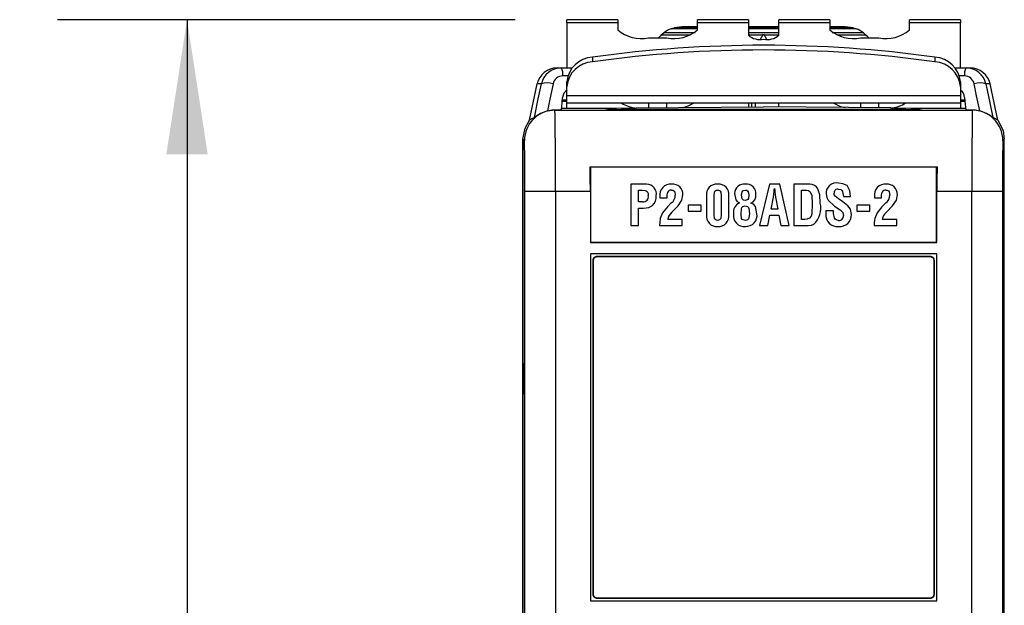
# Model space of a CAD drawing. Header units: millimetres. Extents: x 0 to 559, y 0 to 432.
# Tile 5 of 25: x 108 to 157, y 172 to 200. Entities that reach past the tile are written whole.
import ezdxf

# ---------------------------------------------------------------- set-up
doc = ezdxf.new("R2010")
doc.units = ezdxf.units.MM
doc.header["$LTSCALE"] = 2
doc.layers.add('DIMENSIONS', color=140, linetype='Continuous', lineweight=25)
doc.styles.add('SLDTEXTSTYLE0', font='TXT', dxfattribs={"width": 0.7})
doc.dimstyles.new('SLDDIMSTYLE0', dxfattribs={"dimtxt": 4.316016, "dimasz": 6.604, "dimexe": 0, "dimexo": 0.0625, "dimgap": 1.079004, "dimtad": 0, "dimtih": 1, "dimtoh": 1, "dimdec": 1, "dimrnd": 1e-09, "dimzin": 12, "dimdsep": 46, "dimtxsty": 'SLDTEXTSTYLE0', "dimsah": 1, "dimcen": 0.09, "dimadec": 0, "dimazin": 3, "dimtfac": 1, "dimtdec": 1, "dimtofl": 0, "dimtmove": 0, "dimatfit": 3, "dimfxl": 0, "dimfrac": 2, "dimtolj": 1, "dimtzin": 12, "dimarcsym": 0})

# ---------------------------------------------------------------- blocks, each defined once
blk = doc.blocks.new('_D')
at = {"layer": 'DIMENSIONS'}
for p, q in [((132.637, 200.338), (110.194, 200.338)), ((116.544, 200.338), (116.544, 155.891)), ((110.131, 148.065), (108.682, 148.065)), ((108.682, 148.065), (108.682, 141.205)), ((122.956, 148.065), (124.406, 148.065)), ((124.406, 148.065), (124.406, 141.205)), ((108.682, 141.205), (110.131, 141.205)), ((124.406, 141.205), (122.956, 141.205)), ((116.544, 95.791), (116.544, 140.239)), ((142.284, 95.791), (110.194, 95.791))]:
    blk.add_line(p, q, dxfattribs=at)
for points in [[(116.544, 200.338), (115.528, 193.734), (117.56, 193.734)], [(116.544, 95.791), (117.56, 102.395), (115.528, 102.395)]]:
    blk.add_solid(points, dxfattribs=at)
at = {"layer": 'DIMENSIONS', "char_height": 4.2333, "attachment_point": 1, "style": 'SLDTEXTSTYLE0'}
for s, insert in [('104.5', (108.336, 154.488)), ('4.12', (110.131, 146.662))]:
    blk.add_mtext(s, dxfattribs=dict(at, insert=insert))

msp = doc.modelspace()

# ---------------------------------------------------------------- linework, layer by layer
for p, q in [((137.677, 200.338), (135.177, 200.338)), ((135.177, 200.183), (135.177, 200.338)), ((137.677, 200.183), (135.177, 200.183)), ((135.177, 200.183), (135.177, 197.982)), ((137.677, 200.338), (137.677, 200.183)), ((137.677, 200.183), (137.677, 199.841)), ((140.824, 199.989), (140.435, 199.939)), ((141.577, 199.989), (140.824, 199.989)), ((144.077, 200.338), (141.577, 200.338)), ((141.577, 200.183), (141.577, 200.338)), ((141.577, 199.841), (141.577, 200.183)), ((144.077, 200.183), (141.577, 200.183)), ((144.077, 200.338), (144.077, 200.183)), ((144.077, 200.183), (144.077, 199.578)), ((145.577, 199.989), (144.077, 199.989)), ((148.077, 200.338), (145.577, 200.338)), ((145.577, 200.183), (145.577, 200.338)), ((145.577, 199.578), (145.577, 200.183)), ((148.077, 200.183), (145.577, 200.183)), ((148.077, 200.338), (148.077, 200.183)), ((148.077, 200.183), (148.077, 199.841)), ((148.824, 199.989), (148.077, 199.989)), ((149.213, 199.939), (148.824, 199.989)), ((154.477, 200.338), (151.977, 200.338)), ((151.977, 200.183), (151.977, 200.338)), ((151.977, 199.841), (151.977, 200.183)), ((154.477, 200.183), (151.977, 200.183)), ((154.477, 200.338), (154.477, 200.183)), ((154.477, 197.982), (154.477, 200.183)), ((139.805, 199.59), (141.232, 199.59)), ((141.464, 199.691), (139.924, 199.691)), ((141.577, 199.891), (140.286, 199.891)), ((140.435, 199.939), (141.577, 199.939)), ((144.077, 199.939), (145.577, 199.939)), ((145.577, 199.891), (144.077, 199.891)), ((145.577, 199.691), (144.077, 199.691)), ((144.077, 199.59), (144.795, 199.59)), ((144.676, 199.385), (144.824, 199.641)), ((144.824, 199.641), (144.972, 199.385)), ((144.854, 199.59), (145.577, 199.59)), ((148.077, 199.939), (149.213, 199.939)), ((149.363, 199.891), (148.077, 199.891)), ((149.724, 199.691), (148.19, 199.691)), ((148.421, 199.59), (149.844, 199.59)), ((139.177, 199.447), (140.077, 199.447)), ((149.577, 199.447), (150.477, 199.447)), ((136.425, 198.505), (136.425, 198.274)), ((153.229, 198.505), (153.229, 198.274)), ((134.699, 197.982), (134.897, 197.982)), ((134.897, 197.982), (135.433, 197.982)), ((135.219, 197.586), (134.977, 197.586)), ((154.221, 197.982), (154.756, 197.982)), ((154.677, 197.586), (154.435, 197.586)), ((154.756, 197.982), (154.955, 197.982)), ((133.342, 195.408), (133.72, 197.189)), ((133.924, 197.189), (133.72, 197.189)), ((135.177, 197.066), (135.177, 197.297)), ((135.177, 196.632), (135.177, 197.066)), ((154.477, 197.297), (154.477, 197.066)), ((154.477, 197.066), (154.477, 196.632)), ((155.933, 197.189), (155.73, 197.189)), ((156.311, 195.408), (155.933, 197.189)), ((135.177, 196.632), (154.477, 196.632)), ((135.177, 196.252), (135.177, 196.632)), ((154.477, 196.632), (154.477, 196.252)), ((135.177, 196.322), (134.95, 196.322)), ((135.177, 196.401), (134.951, 196.4)), ((154.477, 196.252), (135.177, 196.252)), ((135.177, 195.996), (135.177, 196.252)), ((139.177, 196.252), (139.177, 196.018)), ((140.077, 196.026), (140.077, 196.252)), ((144.077, 196.252), (144.077, 196.061)), ((144.227, 196.252), (144.227, 196.062)), ((144.407, 196.252), (144.407, 196.064)), ((145.577, 196.061), (145.577, 196.252)), ((149.577, 196.252), (149.577, 196.026)), ((150.477, 196.018), (150.477, 196.252)), ((154.702, 196.4), (154.477, 196.401)), ((154.704, 196.322), (154.477, 196.322)), ((154.477, 196.252), (154.477, 195.996)), ((134.229, 195.872), (134.588, 195.916)), ((134.588, 195.916), (134.592, 195.911)), ((134.592, 195.911), (155.062, 195.911)), ((137.077, 195.982), (134.922, 195.982)), ((137.324, 196.002), (134.981, 195.982)), ((135.177, 195.996), (136.645, 195.996)), ((137.077, 195.982), (137.351, 195.936)), ((137.382, 195.964), (137.19, 195.963)), ((137.324, 196.002), (137.57, 196.004)), ((137.324, 196.002), (137.324, 195.964)), ((137.57, 196.004), (138.568, 196.013)), ((137.57, 196.004), (137.57, 195.933)), ((151.804, 195.932), (137.85, 195.932)), ((138.568, 196.013), (144.824, 196.068)), ((138.568, 195.932), (138.568, 196.013)), ((151.08, 196.013), (144.824, 196.068)), ((151.08, 196.013), (152.079, 196.004)), ((151.08, 195.932), (151.08, 196.013)), ((152.079, 196.004), (152.324, 196.002)), ((152.079, 195.933), (152.079, 196.004)), ((152.464, 195.963), (152.266, 195.964)), ((152.303, 195.936), (152.577, 195.982)), ((152.324, 195.964), (152.324, 196.002)), ((154.668, 195.982), (152.324, 196.002)), ((154.732, 195.982), (152.577, 195.982)), ((153.004, 195.996), (154.477, 195.996)), ((154.477, 195.996), (154.477, 195.982)), ((155.062, 195.911), (155.066, 195.916)), ((133.019, 194.378), (133.022, 194.469)), ((133.019, 162.103), (133.019, 194.378)), ((133.092, 194.412), (133.022, 194.482)), ((133.022, 194.482), (133.022, 162.621)), ((156.632, 194.482), (156.562, 194.412)), ((156.632, 169.482), (156.632, 194.482)), ((136.32, 193.128), (136.341, 193.108)), ((136.32, 193.128), (153.333, 193.128)), ((153.313, 193.108), (136.341, 193.108)), ((136.341, 193.108), (136.341, 189.436)), ((153.333, 193.128), (153.313, 193.108)), ((153.313, 189.436), (153.313, 193.108)), ((138.314, 192.284), (138.314, 190.257)), ((139.084, 192.283), (138.314, 192.284)), ((145.11, 192.284), (144.628, 190.257)), ((145.62, 192.284), (145.11, 192.284)), ((146.078, 190.257), (145.62, 192.284)), ((146.307, 192.284), (146.307, 190.257)), ((147.096, 192.283), (146.307, 192.284)), ((134.614, 191.912), (133.114, 191.912)), ((133.114, 162.621), (133.114, 191.912)), ((136.327, 191.912), (134.614, 191.912)), ((134.614, 191.912), (134.614, 162.621)), ((136.327, 191.912), (136.327, 189.422)), ((138.687, 191.986), (138.861, 191.986)), ((138.687, 191.407), (138.687, 191.986)), ((145.355, 192.061), (145.361, 192.061)), ((146.679, 191.986), (146.931, 191.986)), ((146.679, 190.555), (146.679, 191.986)), ((153.327, 189.422), (153.327, 191.912)), ((155.04, 191.912), (153.327, 191.912)), ((155.04, 169.482), (155.04, 191.912)), ((156.54, 191.912), (155.04, 191.912)), ((156.54, 191.912), (156.54, 169.482)), ((138.891, 191.406), (138.687, 191.407)), ((139.742, 191.658), (139.742, 191.602)), ((139.742, 191.602), (140.09, 191.602)), ((140.299, 191.36), (140.107, 191.167)), ((141.766, 191.256), (141.122, 191.256)), ((141.122, 191.256), (141.122, 190.959)), ((141.766, 190.959), (141.766, 191.256)), ((142.022, 191.702), (142.022, 190.791)), ((142.395, 190.791), (142.395, 191.702)), ((142.748, 191.702), (142.749, 190.791)), ((143.121, 190.791), (143.121, 191.702)), ((143.926, 191.481), (143.926, 191.481)), ((144.201, 191.345), (144.201, 191.351)), ((145.191, 191.056), (145.304, 191.639)), ((145.412, 191.639), (145.515, 191.056)), ((148.737, 191.672), (149.085, 191.672)), ((149.391, 191.256), (149.391, 190.959)), ((150.035, 191.256), (149.391, 191.256)), ((150.035, 190.959), (150.035, 191.256)), ((150.265, 191.658), (150.265, 191.602)), ((150.265, 191.602), (150.613, 191.602)), ((150.822, 191.36), (150.63, 191.167)), ((138.687, 191.109), (138.942, 191.109)), ((138.687, 190.257), (138.687, 191.109)), ((140.327, 190.904), (140.63, 191.21)), ((141.122, 190.959), (141.766, 190.959)), ((143.723, 190.815), (143.723, 190.815)), ((145.515, 191.056), (145.191, 191.056)), ((147.885, 190.969), (147.885, 190.819)), ((148.258, 190.969), (147.885, 190.969)), ((148.258, 190.849), (148.258, 190.969)), ((149.391, 190.959), (150.035, 190.959)), ((150.85, 190.904), (151.153, 191.21)), ((140.837, 190.555), (140.121, 190.555)), ((140.837, 190.257), (140.837, 190.555)), ((145.032, 190.257), (145.132, 190.758)), ((145.132, 190.758), (145.574, 190.758)), ((145.574, 190.758), (145.674, 190.257)), ((146.847, 190.555), (146.679, 190.555)), ((151.36, 190.555), (150.644, 190.555)), ((151.36, 190.257), (151.36, 190.555)), ((138.314, 190.257), (138.687, 190.257)), ((139.723, 190.257), (140.837, 190.257)), ((144.628, 190.257), (145.032, 190.257)), ((145.674, 190.257), (146.078, 190.257)), ((146.307, 190.257), (147.005, 190.257)), ((150.246, 190.257), (151.36, 190.257)), ((136.341, 189.436), (136.327, 189.422)), ((136.327, 189.422), (153.327, 189.422)), ((136.341, 189.436), (153.313, 189.436)), ((153.313, 189.436), (153.327, 189.422)), ((153.327, 188.862), (136.327, 188.862)), ((136.327, 188.862), (136.327, 171.862)), ((153.327, 171.862), (153.327, 188.862)), ((136.465, 188.523), (136.452, 188.537)), ((136.452, 188.537), (136.452, 172.187)), ((136.465, 188.523), (136.465, 172.2)), ((136.652, 188.737), (136.665, 188.723)), ((153.002, 188.737), (136.652, 188.737)), ((152.989, 188.723), (136.665, 188.723)), ((152.989, 188.723), (153.002, 188.737)), ((153.202, 188.537), (153.189, 188.523)), ((153.189, 172.2), (153.189, 188.523)), ((153.202, 172.187), (153.202, 188.537)), ((133.019, 179.108), (133.014, 179.108)), ((136.452, 172.187), (136.465, 172.2)), ((136.665, 172), (136.652, 171.987)), ((136.652, 171.987), (153.002, 171.987)), ((136.665, 172), (152.989, 172)), ((153.002, 171.987), (152.989, 172)), ((153.189, 172.2), (153.202, 172.187)), ((136.327, 171.862), (153.327, 171.862))]:
    msp.add_line(p, q)
at = {"flags": 128}
for points in [[(139.805, 199.59), (139.871, 199.649), (139.924, 199.691)], [(140.286, 199.891), (140.369, 199.92), (140.435, 199.939)], [(149.213, 199.939), (149.297, 199.914), (149.363, 199.891)], [(149.724, 199.691), (149.792, 199.636), (149.844, 199.59)], [(133.586, 195.538), (133.775, 196.462), (133.924, 197.189)], [(134.496, 197.189), (134.347, 196.451), (134.229, 195.872)], [(155.424, 195.872), (155.275, 196.609), (155.157, 197.189)], [(155.73, 197.189), (155.919, 196.264), (156.068, 195.538)], [(134.917, 195.916), (134.944, 196.257), (134.966, 196.525)], [(154.687, 196.525), (154.715, 196.184), (154.737, 195.916)], [(134.588, 195.916), (134.772, 195.916), (134.917, 195.916)], [(154.737, 195.916), (154.921, 195.916), (155.066, 195.916)], [(155.066, 195.916), (155.269, 195.902), (155.424, 195.872)], [(133.022, 194.482), (133.125, 195.029), (133.342, 195.408)], [(156.311, 195.408), (156.568, 194.914), (156.632, 194.482)], [(136.327, 191.912), (136.325, 192.601), (136.32, 193.128)], [(153.333, 193.128), (153.328, 192.454), (153.327, 191.912)], [(149.085, 191.672), (149.055, 191.957), (148.923, 192.207), (148.719, 192.302), (148.496, 192.333)], [(138.861, 191.986), (139.011, 191.974), (139.067, 191.955), (139.116, 191.921), (139.159, 191.826), (139.168, 191.72)], [(140.09, 191.602), (140.092, 191.763), (140.121, 191.887)], [(140.304, 191.986), (140.369, 191.978), (140.427, 191.948), (140.467, 191.897), (140.493, 191.747)], [(140.63, 191.21), (140.82, 191.495), (140.866, 191.76)], [(142.395, 191.702), (142.417, 191.89), (142.441, 191.931), (142.477, 191.962), (142.52, 191.981), (142.568, 191.986)], [(142.568, 191.986), (142.616, 191.981), (142.66, 191.963), (142.697, 191.933), (142.724, 191.892), (142.748, 191.702)], [(143.4, 191.819), (143.456, 191.517), (143.534, 191.423), (143.635, 191.356)], [(143.748, 191.737), (143.781, 191.91), (143.808, 191.945), (143.845, 191.969), (143.932, 191.986)], [(143.926, 191.481), (143.839, 191.499), (143.803, 191.525), (143.778, 191.562), (143.748, 191.737)], [(144.101, 191.764), (144.077, 191.576), (144.054, 191.534), (144.018, 191.504), (143.926, 191.481)], [(143.932, 191.986), (143.99, 191.977), (144.04, 191.946), (144.075, 191.899), (144.101, 191.764)], [(145.304, 191.639), (145.329, 191.798), (145.342, 191.924)], [(145.342, 191.924), (145.349, 192.001), (145.355, 192.061)], [(145.361, 192.061), (145.369, 191.985), (145.375, 191.924)], [(145.375, 191.924), (145.393, 191.764), (145.412, 191.639)], [(146.931, 191.986), (147.031, 191.97), (147.113, 191.911), (147.186, 191.724), (147.211, 191.319)], [(147.604, 191.354), (147.584, 191.754), (147.492, 192.053)], [(147.887, 191.804), (147.92, 191.62), (147.986, 191.489)], [(148.497, 191.552), (148.33, 191.685), (148.292, 191.761), (148.281, 191.844)], [(148.489, 192.036), (148.614, 192.011), (148.666, 191.976), (148.701, 191.923), (148.737, 191.672)], [(150.613, 191.602), (150.616, 191.763), (150.644, 191.887)], [(150.828, 191.986), (150.892, 191.978), (150.95, 191.948), (150.99, 191.897), (151.017, 191.747)], [(151.153, 191.21), (151.343, 191.495), (151.389, 191.76)], [(144.499, 190.828), (144.433, 191.187), (144.335, 191.292), (144.201, 191.345)], [(147.211, 191.319), (147.186, 190.828), (147.154, 190.71), (147.081, 190.612), (146.969, 190.564), (146.847, 190.555)], [(147.986, 191.489), (148.309, 191.208), (148.587, 191.016)], [(148.96, 191.216), (148.707, 191.413), (148.497, 191.552)], [(138.942, 191.109), (139.193, 191.141), (139.37, 191.23)], [(140.107, 191.167), (139.871, 190.872), (139.755, 190.6)], [(142.568, 190.505), (142.52, 190.509), (142.476, 190.528), (142.441, 190.56), (142.416, 190.602), (142.395, 190.791)], [(142.749, 190.791), (142.724, 190.6), (142.698, 190.559), (142.661, 190.528), (142.616, 190.509), (142.568, 190.505)], [(143.723, 190.815), (143.737, 191.07), (143.757, 191.131), (143.801, 191.178), (143.923, 191.21)], [(143.929, 190.505), (143.823, 190.526), (143.778, 190.555), (143.749, 190.601), (143.723, 190.815)], [(143.923, 191.21), (144.038, 191.181), (144.08, 191.139), (144.104, 191.084), (144.126, 190.848)], [(144.126, 190.848), (144.104, 190.623), (144.079, 190.573), (144.037, 190.536), (143.929, 190.505)], [(148.503, 190.505), (148.385, 190.529), (148.335, 190.563), (148.299, 190.612), (148.258, 190.849)], [(148.587, 191.016), (148.708, 190.883), (148.739, 190.745)], [(149.132, 190.786), (149.084, 191.047), (148.96, 191.216)], [(150.63, 191.167), (150.394, 190.872), (150.278, 190.6)], [(139.755, 190.6), (139.732, 190.408), (139.723, 190.257)], [(147.005, 190.257), (147.169, 190.269), (147.29, 190.311)], [(150.278, 190.6), (150.256, 190.408), (150.246, 190.257)], [(133.079, 182.732), (133.079, 182.942), (133.078, 183.182), (133.076, 183.332), (133.075, 183.441), (133.072, 183.482), (133.07, 183.441), (133.069, 183.332), (133.067, 183.182), (133.066, 182.942), (133.066, 182.732)], [(156.588, 182.732), (156.587, 182.942), (156.586, 183.182), (156.585, 183.332), (156.583, 183.441), (156.581, 183.482), (156.579, 183.441), (156.577, 183.332), (156.576, 183.182), (156.575, 182.942), (156.575, 182.732)], [(133.066, 182.732), (133.066, 182.522), (133.067, 182.282), (133.069, 182.132), (133.07, 182.022), (133.072, 181.982), (133.075, 182.022), (133.076, 182.132), (133.078, 182.282), (133.079, 182.522), (133.079, 182.732)], [(156.575, 182.732), (156.575, 182.522), (156.576, 182.282), (156.577, 182.132), (156.579, 182.022), (156.581, 181.982), (156.583, 182.022), (156.585, 182.132), (156.586, 182.282), (156.587, 182.522), (156.588, 182.732)]]:
    msp.add_lwpolyline(points, dxfattribs=at)
for centre, radius, start, end in [((138.828, 201.168), 1.757, 229.065, 281.4614), ((140.824, 198.49), 1.5, 132.8289, 140.349), ((140.824, 198.491), 1.5, 111.035, 126.8674), ((140.426, 201.168), 1.757, 258.5386, 310.935), ((144.652, 200.242), 0.878, 229.065, 281.4614), ((145.001, 200.242), 0.878, 258.5386, 310.935), ((149.228, 201.168), 1.757, 229.065, 281.4614), ((148.824, 198.491), 1.5, 53.1326, 68.965), ((148.824, 198.49), 1.5, 39.651, 47.1712), ((150.826, 201.168), 1.757, 258.5386, 310.935), ((144.827, 138.028), 61.057, 82.09047, 97.90953), ((136.5, 197.178), 1.329, 93.2523, 174.8627), ((144.827, 137.797), 61.057, 82.09047, 97.90953), ((153.153, 197.178), 1.329, 5.1373, 86.7477), ((136.5, 196.947), 1.329, 93.2523, 174.8627), ((153.153, 196.947), 1.329, 5.1373, 86.7477), ((134.699, 196.981), 1, 89.9898, 168.0132), ((134.898, 196.987), 0.994, 90.0154, 168.3), ((134.979, 197.094), 0.492, 90.2145, 168.8299), ((134.353, 197.666), 0.629, 352.6087, 30.0923), ((155.3, 197.666), 0.629, 149.9077, 187.3913), ((154.675, 197.095), 0.491, 11.1262, 89.8293), ((154.756, 196.987), 0.994, 11.7, 89.9846), ((154.955, 196.981), 1, 11.9868, 90.0102), ((134.21, 196.503), 0.744, 67.3972, 112.6507), ((155.443, 196.503), 0.744, 67.3493, 112.6028), ((135.401, 196.511), 0.434, 118.7781, 178.1808), ((154.26, 196.515), 0.427, 1.3884, 59.5561), ((138.77, 197.708), 1.715, 238.1488, 261.4979), ((140.498, 197.693), 1.694, 281.4602, 301.7073), ((149.133, 197.637), 1.634, 237.9167, 258.9219), ((150.862, 197.767), 1.776, 278.9057, 301.4414), ((134.592, 194.411), 1.5, 90.0051, 179.9949), ((134.669, 194.238), 1.692, 105.0705, 129.812), ((-53.004, 192.897), 187.62, 359.69903, 0.92055), ((137.723, 210.789), 14.858, 268.5627, 270.4883), ((151.91, 213.287), 17.355, 269.6502, 271.2988), ((377.017, 192.711), 221.978, 179.17399, 180.20643), ((155.062, 194.411), 1.5, 0.0051, 89.9949), ((154.971, 194.212), 1.721, 50.4001, 74.7173), ((133.978, 194.503), 1.107, 110.7479, 125.0609), ((155.677, 194.506), 1.103, 54.9144, 69.2768), ((61.818, 192.545), 71.298, 359.49109, 1.50022), ((231.402, 192.514), 74.864, 178.54764, 180.46105), ((139.077, 191.792), 0.491, 350.3239, 89.2025), ((140.271, 191.749), 0.537, 84.5941, 189.7252), ((140.356, 191.774), 0.51, 358.4055, 93.9465), ((142.524, 191.777), 0.508, 84.4955, 188.5152), ((142.623, 191.781), 0.504, 350.9836, 95.7219), ((143.875, 191.811), 0.475, 83.4599, 179.0499), ((143.992, 191.826), 0.461, 352.5488, 97.8406), ((147.085, 191.807), 0.476, 31.1324, 88.6367), ((148.405, 191.824), 0.518, 79.8463, 182.2065), ((150.794, 191.749), 0.537, 84.5941, 189.7252), ((150.88, 191.774), 0.51, 358.4055, 93.9465), ((140.277, 191.816), 0.171, 80.8337, 155.8552), ((140.021, 191.742), 0.472, 306.018, 0.5739), ((144.077, 191.707), 0.377, 289.3217, 9.0768), ((148.462, 191.856), 0.182, 81.3496, 183.7199), ((150.8, 191.816), 0.171, 80.8337, 155.8552), ((150.544, 191.742), 0.472, 306.018, 0.5739), ((138.909, 191.67), 0.264, 266.1108, 11.0135), ((138.98, 191.663), 0.582, 311.9665, 4.5598), ((143.822, 190.914), 0.48, 112.8554, 190.5683), ((146.521, 191.111), 1.109, 313.8759, 12.6427), ((140.667, 190.467), 0.553, 127.9365, 170.8941), ((142.522, 190.711), 0.506, 170.8772, 275.4803), ((142.617, 190.715), 0.51, 264.7628, 8.5578), ((143.873, 190.734), 0.531, 170.0826, 277.018), ((143.97, 190.742), 0.536, 266.4986, 9.3), ((148.436, 190.758), 0.555, 173.6921, 276.5524), ((148.569, 190.767), 0.564, 262.9816, 1.9846), ((151.19, 190.467), 0.553, 127.9365, 170.8941), ((148.524, 190.72), 0.216, 264.3162, 6.7195), ((136.652, 188.537), 0.2, 89.9971, 180.0029), ((136.665, 188.523), 0.2, 89.9971, 180.0029), ((152.989, 188.523), 0.2, 359.9971, 90.0029), ((153.002, 188.537), 0.2, 359.9971, 90.0029), ((136.652, 172.187), 0.2, 179.9971, 270.0029), ((136.665, 172.2), 0.2, 179.9971, 270.0029), ((152.989, 172.2), 0.2, 269.9971, 0.0029), ((153.002, 172.187), 0.2, 269.9971, 0.0029)]:
    msp.add_arc(centre, radius, start, end)

# ---------------------------------------------------------------- dimensions: what is measured, and where the dimension line sits
at = {"layer": 'DIMENSIONS'}
dim = msp.add_linear_dim(base=(116.544, 200.338), p1=(144.824, 95.791), p2=(135.177, 200.338), angle=90, dimstyle='SLDDIMSTYLE0', dxfattribs=at)
dim.commit()
dim.dimension.update_dxf_attribs({"geometry": '_D', "text_midpoint": (116.544, 148.065), "dimtype": 160})

doc.saveas('drawing.dxf')
